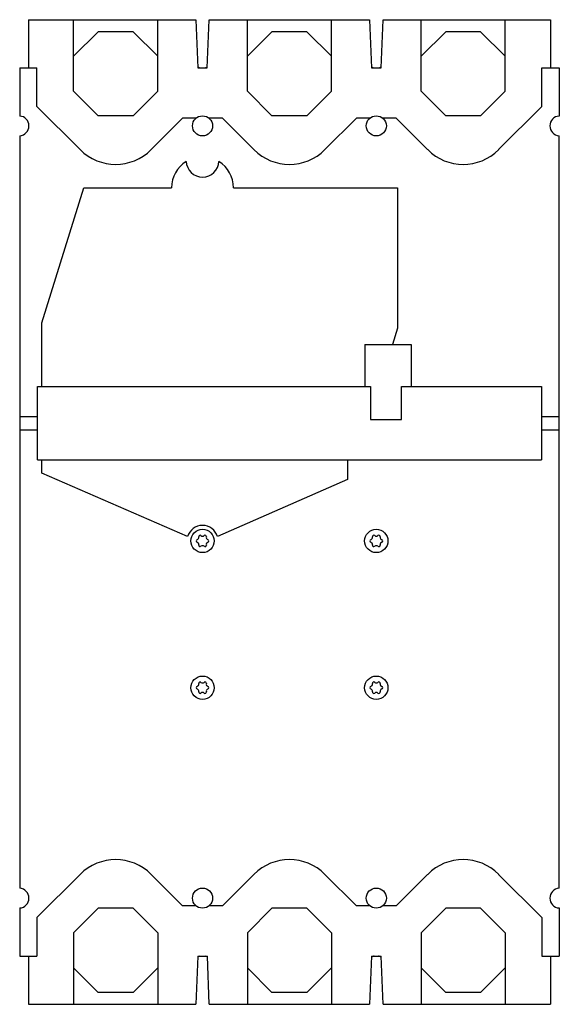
# Model space of a CAD drawing. Header units: millimetres. Extents: x 36 to 176, y 20 to 275.
import ezdxf

# ---------------------------------------------------------------- set-up
doc = ezdxf.new("R2010")
doc.units = ezdxf.units.MM
doc.header["$LTSCALE"] = 19.262916
doc.layers.get('0').update_dxf_attribs({"linetype": 'CONTINUOUS'})

msp = doc.modelspace()

# ---------------------------------------------------------------- linework, layer by layer
at = {"color": 7, "linetype": 'Continuous'}
for p, q in [((38.3, 274.71), (38.3, 262.21)), ((38.3, 274.71), (81.65, 274.71)), ((50, 256.2), (50, 274.71)), ((71.8, 256.2), (71.8, 274.71)), ((81.65, 274.71), (82.16, 262.21)), ((84.63, 262.21), (85.15, 274.71)), ((85.15, 274.71), (126.65, 274.71)), ((95, 256.2), (95, 274.71)), ((116.8, 256.2), (116.8, 274.71)), ((126.65, 274.71), (127.16, 262.21)), ((129.63, 262.21), (130.15, 274.71)), ((130.15, 274.71), (173.5, 274.71)), ((140, 256.2), (140, 274.71)), ((161.8, 256.2), (161.8, 274.71)), ((173.5, 274.71), (173.5, 262.21)), ((50, 265.23), (56.38, 271.61)), ((65.41, 271.61), (56.38, 271.61)), ((65.41, 271.61), (71.8, 265.23)), ((95, 265.23), (101.38, 271.61)), ((110.41, 271.61), (101.38, 271.61)), ((110.41, 271.61), (116.8, 265.23)), ((140, 265.23), (146.38, 271.61)), ((155.41, 271.61), (146.38, 271.61)), ((155.41, 271.61), (161.8, 265.23)), ((36.05, 262.21), (36.05, 249.76)), ((36.05, 262.21), (40.5, 262.21)), ((40.5, 252.26), (40.5, 262.21)), ((82.16, 262.21), (84.63, 262.21)), ((127.16, 262.21), (129.63, 262.21)), ((171.3, 252.26), (171.3, 262.21)), ((171.3, 262.21), (175.75, 262.21)), ((175.75, 262.21), (175.75, 249.76)), ((50, 256.2), (56.38, 249.81)), ((65.41, 249.81), (71.8, 256.2)), ((95, 256.2), (101.38, 249.81)), ((110.41, 249.81), (116.8, 256.2)), ((140, 256.2), (146.38, 249.81)), ((155.41, 249.81), (161.8, 256.2)), ((40.5, 252.26), (51.7, 241.06)), ((160.09, 241.06), (171.3, 252.26)), ((65.41, 249.81), (56.38, 249.81)), ((70.09, 241.06), (78.25, 249.21)), ((81.73, 249.21), (78.25, 249.21)), ((88.55, 249.21), (85.06, 249.21)), ((88.55, 249.21), (96.7, 241.06)), ((110.41, 249.81), (101.38, 249.81)), ((115.09, 241.06), (123.25, 249.21)), ((126.73, 249.21), (123.25, 249.21)), ((133.55, 249.21), (130.06, 249.21)), ((133.55, 249.21), (141.7, 241.06)), ((155.41, 249.81), (146.38, 249.81)), ((36.05, 244.67), (36.05, 49.76)), ((175.75, 49.76), (175.75, 244.67)), ((41.75, 196.21), (52.68, 231.21)), ((52.68, 231.21), (75.4, 231.21)), ((91.4, 231.21), (133.9, 231.21)), ((133.9, 231.21), (133.9, 194.81)), ((41.75, 179.71), (41.75, 196.21)), ((133.9, 194.81), (132.58, 190.61)), ((125.4, 190.61), (125.4, 179.71)), ((125.4, 190.61), (137.4, 190.61)), ((137.4, 190.61), (137.4, 179.71)), ((40.65, 160.71), (40.65, 179.71)), ((40.65, 179.71), (126.9, 179.71)), ((126.9, 179.71), (126.9, 171.21)), ((134.9, 171.21), (134.9, 179.71)), ((134.9, 179.71), (171.15, 179.71)), ((171.15, 179.71), (171.15, 160.71)), ((36.05, 171.96), (40.65, 171.96)), ((126.9, 171.21), (134.9, 171.21)), ((171.15, 171.96), (175.75, 171.96)), ((36.05, 168.46), (40.65, 168.46)), ((171.15, 168.46), (175.75, 168.46)), ((40.65, 160.71), (171.15, 160.71)), ((41.75, 157.27), (41.75, 160.71)), ((120.9, 160.71), (120.9, 155.61)), ((79.53, 140.84), (41.75, 157.27)), ((120.9, 155.61), (87.26, 140.84)), ((175.8, 64.32), (175.8, 98.72)), ((51.7, 53.37), (40.5, 42.16)), ((78.25, 45.21), (70.09, 53.37)), ((96.7, 53.37), (88.55, 45.21)), ((123.25, 45.21), (115.09, 53.37)), ((141.7, 53.37), (133.55, 45.21)), ((171.3, 42.16), (160.09, 53.37)), ((36.05, 44.67), (36.05, 32.21)), ((56.38, 44.61), (50, 38.23)), ((65.41, 44.61), (56.38, 44.61)), ((71.8, 38.23), (65.41, 44.61)), ((81.74, 45.21), (78.25, 45.21)), ((88.55, 45.21), (85.05, 45.21)), ((101.38, 44.61), (95, 38.23)), ((110.41, 44.61), (101.38, 44.61)), ((116.8, 38.23), (110.41, 44.61)), ((126.74, 45.21), (123.25, 45.21)), ((133.55, 45.21), (130.05, 45.21)), ((146.38, 44.61), (140, 38.23)), ((155.41, 44.61), (146.38, 44.61)), ((161.8, 38.23), (155.41, 44.61)), ((175.75, 44.67), (175.75, 32.21)), ((40.5, 42.16), (40.5, 32.21)), ((171.3, 42.16), (171.3, 32.21)), ((50, 38.23), (50, 19.71)), ((71.8, 38.23), (71.8, 19.71)), ((95, 38.23), (95, 19.71)), ((116.8, 38.23), (116.8, 19.71)), ((140, 38.23), (140, 19.71)), ((161.8, 38.23), (161.8, 19.71)), ((36.05, 32.21), (40.5, 32.21)), ((38.3, 32.21), (38.3, 19.71)), ((82.15, 32.21), (81.65, 19.71)), ((82.15, 32.21), (84.65, 32.21)), ((85.15, 19.71), (84.65, 32.21)), ((127.16, 32.21), (126.65, 19.71)), ((127.16, 32.21), (129.63, 32.21)), ((130.15, 19.71), (129.63, 32.21)), ((171.3, 32.21), (175.75, 32.21)), ((173.5, 32.21), (173.5, 19.71)), ((56.38, 22.81), (50, 29.2)), ((71.8, 29.2), (65.41, 22.81)), ((101.38, 22.81), (95, 29.2)), ((116.8, 29.2), (110.41, 22.81)), ((146.38, 22.81), (140, 29.2)), ((161.8, 29.2), (155.41, 22.81)), ((65.41, 22.81), (56.38, 22.81)), ((110.41, 22.81), (101.38, 22.81)), ((155.41, 22.81), (146.38, 22.81)), ((38.3, 19.71), (81.65, 19.71)), ((85.15, 19.71), (126.65, 19.71)), ((130.15, 19.71), (173.5, 19.71))]:
    msp.add_line(p, q, dxfattribs=at)
for centre, radius in [((83.4, 247.21), 2.6), ((128.4, 247.21), 2.6), ((83.4, 139.71), 3.02), ((128.4, 139.71), 3.02), ((83.4, 101.71), 3.02), ((128.4, 101.71), 3.02), ((83.4, 47.22), 2.6), ((128.4, 47.22), 2.6)]:
    msp.add_circle(centre, radius, dxfattribs=at)
for centre, radius, start, end in [((83.4, 264.71), 2.55, 240.451, 258.6351), ((83.4, 264.71), 2.55, 281.3649, 299.5512), ((128.4, 264.71), 2.55, 240.451, 258.6351), ((128.4, 264.71), 2.55, 281.3649, 299.5512), ((35.9, 247.21), 2.55, 273.3723, 86.6277), ((175.9, 247.21), 2.55, 93.3723, 266.6277), ((60.9, 250.25), 13, 225, 315), ((105.9, 250.25), 13, 225, 315), ((150.9, 250.25), 13, 225, 315), ((83.4, 231.21), 8, 122.0423, 180), ((83.4, 238.21), 4.25, 182.9504, 357.0496), ((83.4, 231.21), 8, 0, 57.9577), ((83.4, 139.71), 4.03, 16.2751, 163.7249), ((81.82, 140.62), 0.6, 286.826, 13.1736), ((82.75, 140.84), 0.35, 46.8264, 193.1735), ((83.4, 141.53), 0.6, 226.8264, 313.1731), ((84.05, 140.84), 0.35, 346.8265, 133.1743), ((84.97, 140.62), 0.6, 166.8264, 253.176), ((126.82, 140.62), 0.6, 286.826, 13.1736), ((127.75, 140.84), 0.35, 46.8264, 193.1735), ((128.4, 141.53), 0.6, 226.8264, 313.1731), ((129.05, 140.84), 0.35, 346.8265, 133.1743), ((129.97, 140.62), 0.6, 166.8264, 253.176), ((82.1, 139.71), 0.35, 106.8272, 253.1694), ((81.82, 138.8), 0.6, 346.8264, 73.176), ((82.75, 138.59), 0.35, 166.8265, 313.1743), ((83.4, 137.89), 0.6, 46.8265, 133.1731), ((84.05, 138.59), 0.35, 226.8264, 13.1735), ((84.97, 138.8), 0.6, 106.826, 193.1736), ((84.7, 139.71), 0.35, 286.8272, 73.1693), ((127.1, 139.71), 0.35, 106.8272, 253.1694), ((126.82, 138.8), 0.6, 346.8264, 73.176), ((127.75, 138.59), 0.35, 166.8265, 313.1743), ((128.4, 137.89), 0.6, 46.8264, 133.1731), ((129.05, 138.59), 0.35, 226.8264, 13.1735), ((129.97, 138.8), 0.6, 106.8261, 193.1736), ((129.7, 139.71), 0.35, 286.8271, 73.1694), ((82.1, 101.71), 0.35, 106.8272, 253.1694), ((81.82, 102.62), 0.6, 286.826, 13.1736), ((82.75, 102.84), 0.35, 46.8264, 193.1735), ((83.4, 103.53), 0.6, 226.8265, 313.1731), ((84.05, 102.84), 0.35, 346.8265, 133.1743), ((84.97, 102.62), 0.6, 166.8264, 253.176), ((84.7, 101.71), 0.35, 286.8272, 73.1694), ((127.1, 101.71), 0.35, 106.8272, 253.1694), ((126.82, 102.62), 0.6, 286.826, 13.1736), ((127.75, 102.84), 0.35, 46.8264, 193.1735), ((128.4, 103.53), 0.6, 226.8265, 313.1731), ((129.05, 102.84), 0.35, 346.8265, 133.1743), ((129.97, 102.62), 0.6, 166.8264, 253.176), ((129.7, 101.71), 0.35, 286.8272, 73.1694), ((81.82, 100.8), 0.6, 346.8264, 73.176), ((82.75, 100.59), 0.35, 166.8265, 313.1743), ((83.4, 99.89), 0.6, 46.8265, 133.1731), ((84.05, 100.59), 0.35, 226.8264, 13.1735), ((84.97, 100.8), 0.6, 106.826, 193.1736), ((126.82, 100.8), 0.6, 346.8264, 73.176), ((127.75, 100.59), 0.35, 166.8265, 313.1743), ((128.4, 99.89), 0.6, 46.8264, 133.1731), ((129.05, 100.59), 0.35, 226.8264, 13.1735), ((129.97, 100.8), 0.6, 106.826, 193.1736), ((60.9, 44.18), 13, 45, 135), ((105.9, 44.18), 13, 45, 135), ((150.9, 44.18), 13, 45, 135), ((35.9, 47.21), 2.55, 273.3723, 86.6277), ((175.9, 47.21), 2.55, 93.3723, 266.6277), ((83.4, 29.72), 2.6, 106.5331, 118.9545), ((83.4, 29.72), 2.6, 61.0455, 73.4669), ((128.4, 29.72), 2.55, 102.19, 119.5451), ((128.4, 29.72), 2.55, 60.457, 77.81)]:
    msp.add_arc(centre, radius, start, end, dxfattribs=at)

doc.saveas('drawing.dxf')
